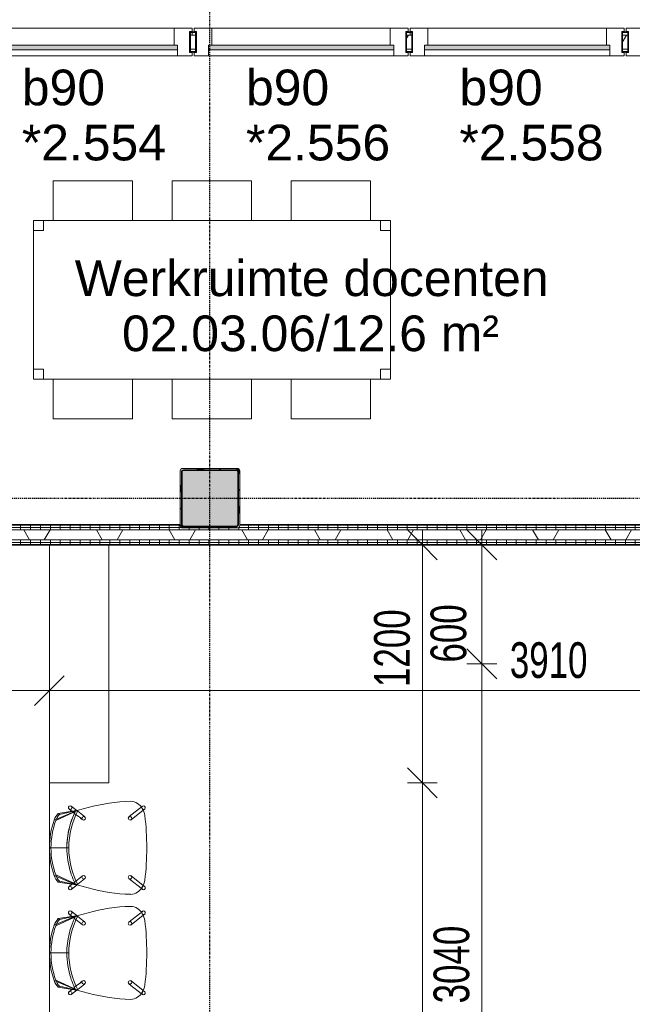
# Model space of a CAD drawing. Header units: millimetres. Extents: x -80560 to 110805, y -11020 to 52719.
# Tile 125 of 182: x 71735 to 74825, y 32648 to 37613. Entities that reach past the tile are written whole.
import ezdxf

# ---------------------------------------------------------------- set-up
doc = ezdxf.new("R2010")
doc.units = ezdxf.units.MM
doc.linetypes.add('CENTER2', pattern=[20, 8, -4, 4, -4])
for name, color, linetype, lineweight in [('A-ANNO-DIMS', 211, 'Continuous', 9), ('A-ANNO-DIMS-100', 211, 'Continuous', 9), ('A-AREA-IDEN', 2, 'Continuous', 9), ('A-DETL', 90, 'Continuous', 18), ('A-DOOR', 31, 'Continuous', 18), ('A-FLOR', 192, 'Continuous', 18), ('A-GLAZ', 151, 'Continuous', 18), ('A-GLAZ-IDEN', 152, 'Continuous', 18), ('A-WALL', 113, 'Continuous', 35), ('A-WALL-PATT', 111, 'Continuous', 35), ('I-FURN', 30, 'Continuous', 18), ('I-WALL', 2, 'Continuous', 18), ('S-COLS', 52, 'Continuous', 18), ('S-GRID', 1, 'Continuous', 9)]:
    doc.layers.add(name, color=color, linetype=linetype, lineweight=lineweight)
doc.styles.add('Arial', font='arial.ttf', dxfattribs={"height": 180})
doc.styles.add('Arial_6', font='arial.ttf', dxfattribs={"width": 0.7, "height": 180})
doc.dimstyles.new('n3o_1_8_2', dxfattribs={"dimscale": 304.8, "dimtxt": 183.646692, "dimasz": 0.492126, "dimexe": 0.246063, "dimexo": 0.0625, "dimgap": 0.032808, "dimtad": 1, "dimdec": 0, "dimdsep": 46, "dimtxsty": 'Arial_6', "dimblk1": 'OBLIQUE', "dimblk2": 'OBLIQUE', "dimsah": 1, "dimcen": 0.09, "dimdle": 0.246063, "dimazin": 0, "dimtfac": 1, "dimtdec": 4, "dimtix": 1, "dimtmove": 2, "dimatfit": 3, "dimfxl": 0.246063, "dimfxlon": 1, "dimtvp": 1, "dimtolj": 1, "dimtzin": 0, "dimarcsym": 2})
doc.dimstyles.new('n3o_1_8_3', dxfattribs={"dimscale": 304.8, "dimtxt": 183.646692, "dimasz": 0.492126, "dimexe": 0.246063, "dimexo": 0.0625, "dimgap": 0.032808, "dimtad": 1, "dimdec": 0, "dimdsep": 46, "dimtxsty": 'Arial_6', "dimblk1": 'OBLIQUE', "dimblk2": 'OBLIQUE', "dimsah": 1, "dimcen": 0.09, "dimdle": 0.246063, "dimazin": 0, "dimtfac": 1, "dimtdec": 4, "dimtix": 1, "dimtmove": 0, "dimatfit": 3, "dimfxl": 0.246063, "dimfxlon": 1, "dimtvp": 1, "dimtolj": 1, "dimtzin": 0, "dimarcsym": 2})
doc.dimstyles.new('n3o_1_8_4', dxfattribs={"dimscale": 304.8, "dimtxt": 183.646692, "dimasz": 0.492126, "dimexe": 0.246063, "dimexo": 0.0625, "dimgap": 0.032808, "dimtad": 1, "dimdec": 0, "dimdsep": 46, "dimtxsty": 'Arial_6', "dimblk1": 'OBLIQUE', "dimblk2": 'OBLIQUE', "dimsah": 1, "dimcen": 0.09, "dimdle": 0.246063, "dimazin": 0, "dimtfac": 1, "dimtdec": 4, "dimtix": 1, "dimtmove": 0, "dimatfit": 3, "dimfxl": 0.246063, "dimfxlon": 1, "dimtvp": 1, "dimtolj": 1, "dimtzin": 0, "dimarcsym": 2})
pattern_1 = [(90, (72389.82, 34965), (-50, -2e-13), [])]
pattern_2 = [(60, (24894.82, 0), (-274.963, 158.75), []), (120, (24894.82, 0), (-274.963, -158.75), [])]

# ---------------------------------------------------------------- blocks, each defined once
blk = doc.blocks.new('NLRS_28_SCO_UN_staalkolom koker betongevuld_gen_CGA - kolom A-V448-DO_02 tweede verdieping')
at = {"layer": 'S-COLS', "lineweight": 5}
h = blk.add_hatch(dxfattribs=at)
h.set_pattern_fill('FP_152', color=256, style=0, pattern_type=2)
h.set_pattern_definition([(45, (-47800, -35200), (-99.99975, 99.99975), []), (45, (-47715, -35200), (-99.99975, 99.99975), []), (45, (-47710, -35200), (-99.99975, 99.99975), []), (45, (-47705, -35200), (-99.99975, 99.99975), []), (45, (-47700, -35200), (-99.99975, 99.99975), []), (45, (-47695, -35200), (-99.99975, 99.99975), []), (45, (-47690, -35200), (-99.99975, 99.99975), []), (45, (-47685, -35200), (-99.99975, 99.99975), [])])
h.paths.add_polyline_path([(-138, -150), (138, -150), (146.5, -146.5), (150, -138), (150, 138), (146.5, 146.5), (138, 150), (-138, 150), (-146.5, 146.5), (-150, 138), (-150, -138), (-146.5, -146.5)], flags=0)
h.paths.add_polyline_path([(-134, -142), (-139.7, -139.7), (-142, -134), (-142, 134), (-139.7, 139.7), (-134, 142), (134, 142), (139.7, 139.7), (142, 134), (142, -134), (139.7, -139.7), (134, -142), (23.3, -142)], flags=0)
at = {"layer": 'S-COLS', "lineweight": 9}
blk.add_hatch(color=256, dxfattribs=at).paths.add_polyline_path([(134, -142), (139.7, -139.7), (142, -134), (142, 134), (139.7, 139.7), (134, 142), (-134, 142), (-139.7, 139.7), (-142, 134), (-142, -134), (-139.7, -139.7), (-134, -142), (23.3, -142)], flags=0)
at = {"layer": 'S-COLS'}
for p, q in [((138, 150), (-138, 150)), ((-150, 138), (-150, -138)), ((-142, -134), (-142, 134)), ((-134, 142), (134, 142)), ((142, 134), (142, -134)), ((150, -138), (150, 138)), ((134, -142), (-134, -142)), ((-138, -150), (138, -150))]:
    blk.add_line(p, q, dxfattribs=at)
at = {"layer": 'S-COLS', "lineweight": 35}
for p, q in [((-142, 134), (-142, -134)), ((134, 142), (-134, 142)), ((142, -134), (142, 134)), ((-134, -142), (134, -142))]:
    blk.add_line(p, q, dxfattribs=at)
at = {"layer": 'S-COLS'}
for centre, radius, start, end in [((-138, 138), 12, 90, 180), ((138, 138), 12, 0, 90), ((-134, 134), 8, 90, 180), ((134, 134), 8, 0, 90), ((-138, -138), 12, 180, 270), ((-134, -134), 8, 180, 270), ((134, -134), 8, 270, 0), ((138, -138), 12, 270, 360)]:
    blk.add_arc(centre, radius, start, end, dxfattribs=at)
at = {"layer": 'S-COLS', "lineweight": 35}
for centre, start, end in [((-134, 134), 90, 180), ((134, 134), 360, 90), ((-134, -134), 180, 270), ((134, -134), 270, 360)]:
    blk.add_arc(centre, 8, start, end, dxfattribs=at)
blk = doc.blocks.new('19112_SW_LeonardoCollege_R2020_rvt-1-DO_02 tweede verdieping')
at = {"color": 9, "lineweight": 9}
blk.add_blockref('NLRS_28_SCO_UN_staalkolom koker betongevuld_gen_CGA - kolom A-V448-DO_02 tweede verdieping', (47800, 35200), dxfattribs=at)
blk = doc.blocks.new('70_EHA_GEN_Aula tables - 6 chairs-30219602-DO_02 tweede verdieping')
at = {"layer": 'I-FURN'}
for p, q in [((-800, 600), (-400, 600)), ((-800, 400), (-800, 600)), ((-400, 600), (-400, 400)), ((-200, 600), (200, 600)), ((-200, 400), (-200, 600)), ((200, 600), (200, 400)), ((400, 600), (800, 600)), ((400, 400), (400, 600)), ((800, 600), (800, 400)), ((-850, 400), (-900, 400)), ((-900, 400), (-900, 350)), ((-900, 350), (-900, 400)), ((-900, 400), (-850, 400)), ((900, 400), (-900, 400)), ((-900, 400), (-900, -400)), ((-900, -400), (-900, 400)), ((-900, 400), (900, 400)), ((-850, 350), (-850, 400)), ((-850, 400), (-850, 350)), ((900, 400), (850, 400)), ((850, 400), (850, 350)), ((850, 350), (850, 400)), ((850, 400), (900, 400)), ((900, 350), (900, 400)), ((900, 400), (900, 350)), ((900, -400), (900, 400)), ((900, 400), (900, -400)), ((-900, 350), (-850, 350)), ((-850, 350), (-900, 350)), ((850, 350), (900, 350)), ((900, 350), (850, 350)), ((-850, -350), (-900, -350)), ((-900, -350), (-900, -400)), ((-900, -400), (-900, -350)), ((-900, -350), (-850, -350)), ((-850, -400), (-850, -350)), ((-850, -350), (-850, -400)), ((900, -350), (850, -350)), ((850, -350), (850, -400)), ((850, -400), (850, -350)), ((850, -350), (900, -350)), ((900, -400), (900, -350)), ((900, -350), (900, -400)), ((-900, -400), (-850, -400)), ((-850, -400), (-900, -400)), ((-900, -400), (900, -400)), ((900, -400), (-900, -400)), ((-800, -400), (-800, -600)), ((-400, -600), (-400, -400)), ((-200, -400), (-200, -600)), ((200, -600), (200, -400)), ((400, -600), (400, -400)), ((800, -400), (800, -600)), ((850, -400), (900, -400)), ((900, -400), (850, -400)), ((-800, -600), (-400, -600)), ((-200, -600), (200, -600)), ((800, -600), (400, -600))]:
    blk.add_line(p, q, dxfattribs=at)
blk = doc.blocks.new('32_n3o_raam_h1xb1 - 90x139_17_K_2590x1020-33459610-DO_02 tweede verdieping')
at = {"layer": 'A-GLAZ'}
for p, q in [((-510, 69.5), (-420, 69.5)), ((-510, 52.5), (-510, 69.5)), ((-498, 52.5), (-510, 52.5)), ((-498, -52.5), (-498, 52.5)), ((-420, 69.5), (-420, -15.5)), ((420, 69.5), (-420, 69.5)), ((420, 69.5), (510, 69.5)), ((420, -15.5), (420, 69.5)), ((498, 52.5), (498, -52.5)), ((510, 52.5), (498, 52.5)), ((510, 69.5), (510, 52.5)), ((-437, -39.5), (-437, -69.5)), ((437, -69.5), (437, -39.5)), ((-510, -52.5), (-498, -52.5)), ((-510, -69.5), (-510, -52.5)), ((-437, -69.5), (-510, -69.5)), ((-437, -69.5), (437, -69.5)), ((510, -69.5), (437, -69.5)), ((498, -52.5), (510, -52.5)), ((510, -52.5), (510, -69.5))]:
    blk.add_line(p, q, dxfattribs=at)
blk = doc.blocks.new('32_n3o_raam_h1xb1 - 90x139_17_K_2590x1080-33459611-DO_02 tweede verdieping')
at = {"layer": 'A-GLAZ'}
for p, q in [((-540, 69.5), (-540, 52.5)), ((-467, 69.5), (-540, 69.5)), ((-540, 52.5), (-528, 52.5)), ((-528, 52.5), (-528, -52.5)), ((-467, 39.5), (-467, 69.5)), ((-467, 69.5), (467, 69.5)), ((540, 69.5), (467, 69.5)), ((467, 69.5), (467, 39.5)), ((528, -52.5), (528, 52.5)), ((528, 52.5), (540, 52.5)), ((540, 52.5), (540, 69.5)), ((-450, -69.5), (-450, 15.5)), ((450, 15.5), (450, -69.5)), ((-528, -52.5), (-540, -52.5)), ((-540, -52.5), (-540, -69.5)), ((-540, -69.5), (-450, -69.5)), ((450, -69.5), (-450, -69.5)), ((450, -69.5), (540, -69.5)), ((540, -52.5), (528, -52.5)), ((540, -69.5), (540, -52.5))]:
    blk.add_line(p, q, dxfattribs=at)
blk = doc.blocks.new('30_n3o_raam_vast - 24mm-33458436-DO_02 tweede verdieping')
at = {"layer": 'A-DOOR'}
blk.add_hatch(color=256, dxfattribs=at).paths.add_polyline_path([(-934, 24), (-934, 0), (0, 0), (0, 24)], flags=0)
for p, q in [((0, 24), (-934, 24)), ((-934, 24), (-934, 0)), ((-934, 0), (0, 0)), ((0, 0), (0, 24))]:
    blk.add_line(p, q, dxfattribs=at)
blk = doc.blocks.new('82_EHA_Onderwijs stoel - 1200x600 mm-V492-DO_02 tweede verdieping')
at = {"layer": 'I-FURN'}
for p, q in [((-5871.7, 11178.7), (-5863.8, 11172.9)), ((-5862.9, 11172.2), (-5812.1, 11134.9)), ((-5854.9, 11188.7), (-5861.1, 11193.2)), ((-5801.4, 11149.4), (-5854, 11188)), ((-5536, 11183.9), (-5586.6, 11195.9)), ((-5586.6, 11195.9), (-5536, 11183.9)), ((-5533.7, 11179.1), (-5558.6, 11158)), ((-5421.4, 11135.8), (-5536, 11183.9)), ((-5441.1, 11166.3), (-5536, 11183.9)), ((-5536, 11183.9), (-5522.8, 11180.8)), ((-5435.7, 11172.1), (-5536, 11183.9)), ((-5522.8, 11180.8), (-5536, 11183.9)), ((-5536, 11183.9), (-5528.9, 11182.2)), ((-5531.7, 11180.8), (-5533.7, 11179.1)), ((-5502.2, 11205.9), (-5529, 11183.1)), ((-5528.9, 11182.2), (-5522.8, 11180.8)), ((-5522.8, 11180.8), (-5413.9, 11138.8)), ((-5516.6, 11170), (-5504.6, 11180.2)), ((-5504.6, 11180.2), (-5490.5, 11192.2)), ((-5435.7, 11172.1), (-5441.1, 11166.3)), ((-5812.1, 11134.9), (-5801.5, 11127.2)), ((-5790.8, 11141.7), (-5801.4, 11149.4)), ((-5558.6, 11158), (-5568.6, 11149.5)), ((-5557, 11135.8), (-5547, 11144.3)), ((-5546.3, 11144.9), (-5525.8, 11162.2)), ((-5525.8, 11162.2), (-5517.6, 11169.2)), ((-5392.4, 11000), (-5482.4, 10996.8)), ((-5384.4, 11000.3), (-5472.4, 10997.2)), ((-5801.5, 10835.8), (-5849.6, 10795)), ((-5791.5, 10844.3), (-5801.5, 10835.8)), ((-5789.8, 10822.1), (-5779.8, 10830.6)), ((-5557.6, 10838.4), (-5547, 10830.7)), ((-5536.4, 10845.2), (-5547, 10852.9)), ((-5547, 10830.7), (-5520.8, 10811.4)), ((-5514, 10828.8), (-5535.7, 10844.6)), ((-5522.7, 10806.4), (-5411.7, 10862.4)), ((-5429, 10831), (-5522.7, 10806.4)), ((-5522.7, 10806.4), (-5423.2, 10825.5)), ((-5505.4, 10822.4), (-5514, 10828.8)), ((-5404.1, 10860), (-5489.8, 10819.8)), ((-5429, 10831), (-5423.2, 10825.5)), ((-5850.4, 10794.3), (-5857.9, 10787.9)), ((-5846.3, 10774.2), (-5840.4, 10779.1)), ((-5837.8, 10781.4), (-5789.8, 10822.1)), ((-5572.3, 10790.9), (-5522.7, 10806.4)), ((-5522.7, 10806.4), (-5572.3, 10790.9)), ((-5509.7, 10810.4), (-5522.7, 10806.4)), ((-5522.7, 10806.4), (-5509.7, 10810.4)), ((-5513.2, 10809.4), (-5522.7, 10806.4)), ((-5520.8, 10811.4), (-5518.3, 10809.6)), ((-5515.8, 10807.7), (-5487.4, 10786.9)), ((-5509.7, 10810.4), (-5513.2, 10809.4)), ((-5490.2, 10819.6), (-5509.7, 10810.4)), ((-5491.7, 10812.4), (-5505.4, 10822.4)), ((-5476.7, 10801.4), (-5491.7, 10812.4))]:
    blk.add_line(p, q, dxfattribs=at)
for centre, radius, start, end in [((-5795.5, 11148.2), 72.5, 95.1885, 152.8598), ((-5795.5, 11148.2), 72.5, 95.1885, 152.8598), ((-5796.1, 10311.6), 908.8, 76.6736, 90.3752), ((-5796.1, 10311.6), 908.8, 76.6736, 90.3752), ((-5866.4, 11186), 9, 92.0242, 233.7337), ((-5790, 11139.1), 81.7, 148.9461, 175.1022), ((-5790, 11139.1), 81.7, 148.9461, 175.1022), ((-5866.4, 11186), 9, 241.245, 272.0242), ((-5866.4, 11186), 9, 32.7552, 92.0242), ((-5866.4, 11186), 9, 272.2401, 318.3719), ((-5866.4, 11186), 9, 322.5662, 332.0242), ((-5866.4, 11186), 9, 21.0014, 32.0242), ((-5866.4, 11186), 9, 343.2677, 17.36), ((-5892.5, 10980.5), 410.4, 2.2826, 29.7146), ((-5892.5, 10980.5), 420.4, 19.8763, 28.3112), ((-5892.5, 10980.5), 420.4, 19.8763, 28.3112), ((-5892.5, 10980.5), 420.4, 19.8763, 28.3112), ((-5496.4, 11199), 9, 166.8445, 205.867), ((-5496.4, 11199), 9, 152.0242, 163.0469), ((-5496.4, 11199), 9, 92.0242, 150.4974), ((-5496.4, 11199), 9, 221.4821, 270.4473), ((-5496.4, 11199), 9, 310.3146, 92.0242), ((-5496.4, 11199), 9, 279.4275, 302.8233), ((-5507.7, 11101.4), 101, 21.7657, 44.4999), ((-4568.6, 11034.4), 1307.6, 175.1022, 182.2565), ((-4568.6, 11034.4), 1307.6, 175.1022, 182.2565), ((-5796.2, 11134.4), 9, 92.0242, 272.0242), ((-5796.2, 11134.4), 9, 272.0242, 92.0242), ((-5562.8, 11142.7), 9, 92.0242, 272.0242), ((-5562.8, 11142.7), 9, 272.0242, 92.0242), ((-5892.5, 10980.5), 420.4, 2.2764, 19.7287), ((-5892.5, 10980.5), 420.4, 2.2764, 19.7287), ((-5892.5, 10980.5), 420.4, 2.2764, 19.7287), ((-5507.7, 11101.4), 93, 21.7657, 44.2826), ((-5802.5, 10983.7), 410.4, 2.2826, 21.7657), ((-5802.5, 10983.7), 418.4, 2.2776, 21.7657), ((-4568.2, 11023.8), 1307.6, 181.7918, 188.9461), ((-4568.2, 11023.8), 1307.6, 181.7918, 188.9461), ((-5892.6, 10984.2), 410.4, 334.3338, 1.7657), ((-5892.6, 10984.2), 420.4, 335.7399, 1.7719), ((-5892.6, 10984.2), 420.4, 335.7399, 1.7719), ((-5892.6, 10984.2), 420.4, 335.7399, 1.7719), ((-5802.7, 10987.4), 410.4, 342.2826, 1.7657), ((-5802.7, 10987.4), 418.4, 342.2826, 1.7707), ((-5785.7, 10837.4), 9, 92.0242, 272.0242), ((-5785.7, 10837.4), 9, 272.0242, 92.0242), ((-5552.3, 10845.7), 9, 92.0242, 272.0242), ((-5552.3, 10845.7), 9, 272.0242, 92.0242), ((-5500.3, 10890.7), 93, 320.0018, 342.2826), ((-5500.3, 10890.7), 101, 319.7657, 342.2826), ((-5852.1, 10781), 9, 130.3146, 272.0242), ((-5779.2, 10833.2), 81.7, 188.9461, 215.1022), ((-5779.2, 10833.2), 81.7, 188.9461, 215.1022), ((-5852.1, 10781), 9, 99.4275, 122.8233), ((-5852.1, 10781), 9, 45.6764, 90.4473), ((-5852.1, 10781), 9, 272.0242, 330.4974), ((-5784, 10823.7), 72.5, 211.1885, 268.8598), ((-5784, 10823.7), 72.5, 211.1885, 268.8598), ((-5852.1, 10781), 9, 332.0242, 343.0469), ((-5852.1, 10781), 9, 346.8445, 20.7806), ((-5843.7, 11658.2), 908.8, 273.6731, 287.3747), ((-5843.7, 11658.2), 908.8, 273.6731, 287.3747), ((-5482, 10794.1), 9, 158.1814, 197.36), ((-5482, 10794.1), 9, 201.0014, 212.0242), ((-5482, 10794.1), 9, 92.2401, 152.0242), ((-5482, 10794.1), 9, 212.7552, 272.0242), ((-5482, 10794.1), 9, 61.245, 92.0242), ((-5482, 10794.1), 9, 272.0242, 53.7337)]:
    blk.add_arc(centre, radius, start, end, dxfattribs=at)
blk = doc.blocks.new('82_EHA_Onderwijs stoel - 1200x600 mm-V497-DO_02 tweede verdieping')
at = {"layer": 'I-FURN'}
for p, q in [((-5871.7, 11178.7), (-5863.8, 11172.9)), ((-5862.9, 11172.2), (-5812.1, 11134.9)), ((-5854.9, 11188.7), (-5861.1, 11193.2)), ((-5801.4, 11149.4), (-5854, 11188)), ((-5536, 11183.9), (-5586.6, 11195.9)), ((-5586.6, 11195.9), (-5536, 11183.9)), ((-5533.7, 11179.1), (-5558.6, 11158)), ((-5421.4, 11135.8), (-5536, 11183.9)), ((-5441.1, 11166.3), (-5536, 11183.9)), ((-5536, 11183.9), (-5522.8, 11180.8)), ((-5435.7, 11172.1), (-5536, 11183.9)), ((-5522.8, 11180.8), (-5536, 11183.9)), ((-5536, 11183.9), (-5528.9, 11182.2)), ((-5531.7, 11180.8), (-5533.7, 11179.1)), ((-5502.2, 11205.9), (-5529, 11183.1)), ((-5528.1, 11182.1), (-5522.8, 11180.8)), ((-5522.8, 11180.8), (-5413.9, 11138.8)), ((-5516.6, 11170), (-5504.6, 11180.2)), ((-5504.6, 11180.2), (-5490.5, 11192.2)), ((-5435.7, 11172.1), (-5441.1, 11166.3)), ((-5812.1, 11134.9), (-5801.5, 11127.2)), ((-5790.8, 11141.7), (-5801.4, 11149.4)), ((-5558.6, 11158), (-5568.6, 11149.5)), ((-5557, 11135.8), (-5547, 11144.3)), ((-5546.3, 11144.9), (-5525.8, 11162.2)), ((-5525.8, 11162.2), (-5517.6, 11169.2)), ((-5392.4, 11000), (-5482.4, 10996.8)), ((-5384.4, 11000.3), (-5472.4, 10997.2)), ((-5801.5, 10835.8), (-5849.6, 10795)), ((-5791.5, 10844.3), (-5801.5, 10835.8)), ((-5789.8, 10822.1), (-5779.8, 10830.6)), ((-5557.6, 10838.4), (-5547, 10830.7)), ((-5536.4, 10845.2), (-5547, 10852.9)), ((-5547, 10830.7), (-5520.8, 10811.4)), ((-5514, 10828.8), (-5535.7, 10844.6)), ((-5522.7, 10806.4), (-5411.7, 10862.4)), ((-5429, 10831), (-5522.7, 10806.4)), ((-5522.7, 10806.4), (-5423.2, 10825.5)), ((-5505.4, 10822.4), (-5514, 10828.8)), ((-5404.1, 10860), (-5509.7, 10810.4)), ((-5429, 10831), (-5423.2, 10825.5)), ((-5850.4, 10794.3), (-5857.9, 10787.9)), ((-5846.3, 10774.2), (-5840.4, 10779.1)), ((-5837.8, 10781.4), (-5789.8, 10822.1)), ((-5572.3, 10790.9), (-5522.7, 10806.4)), ((-5522.7, 10806.4), (-5572.3, 10790.9)), ((-5509.7, 10810.4), (-5522.7, 10806.4)), ((-5522.7, 10806.4), (-5509.7, 10810.4)), ((-5513.2, 10809.4), (-5522.7, 10806.4)), ((-5520.8, 10811.4), (-5518.3, 10809.6)), ((-5515.8, 10807.7), (-5487.4, 10786.9)), ((-5509.7, 10810.4), (-5513.2, 10809.4)), ((-5491.7, 10812.4), (-5505.4, 10822.4)), ((-5476.7, 10801.4), (-5491.7, 10812.4))]:
    blk.add_line(p, q, dxfattribs=at)
for centre, radius, start, end in [((-5795.5, 11148.2), 72.5, 95.1885, 152.8598), ((-5795.5, 11148.2), 72.5, 95.1885, 152.8598), ((-5796.1, 10311.6), 908.8, 76.6736, 90.3752), ((-5796.1, 10311.6), 908.8, 76.6736, 90.3752), ((-5866.4, 11186), 9, 92.0242, 233.7337), ((-5790, 11139.1), 81.7, 148.9461, 175.1022), ((-5790, 11139.1), 81.7, 148.9461, 175.1022), ((-5866.4, 11186), 9, 241.245, 272.0242), ((-5866.4, 11186), 9, 32.7552, 92.0242), ((-5866.4, 11186), 9, 272.2401, 318.3719), ((-5866.4, 11186), 9, 322.5662, 332.0242), ((-5866.4, 11186), 9, 21.0014, 32.0242), ((-5866.4, 11186), 9, 343.2677, 17.36), ((-5892.5, 10980.5), 410.4, 2.2826, 29.7146), ((-5892.5, 10980.5), 420.4, 19.8763, 28.3112), ((-5892.5, 10980.5), 420.4, 19.8763, 28.3112), ((-5892.5, 10980.5), 420.4, 19.8763, 28.3112), ((-5496.4, 11199), 9, 166.8445, 205.867), ((-5496.4, 11199), 9, 152.0242, 163.0469), ((-5496.4, 11199), 9, 92.0242, 150.4974), ((-5496.4, 11199), 9, 221.4821, 270.4473), ((-5496.4, 11199), 9, 310.3146, 92.0242), ((-5496.4, 11199), 9, 279.4275, 302.8233), ((-5507.7, 11101.4), 101, 21.7657, 44.4999), ((-4568.6, 11034.4), 1307.6, 175.1022, 182.2565), ((-4568.6, 11034.4), 1307.6, 175.1022, 182.2565), ((-5796.2, 11134.4), 9, 92.0242, 272.0242), ((-5796.2, 11134.4), 9, 272.0242, 92.0242), ((-5562.8, 11142.7), 9, 92.0242, 272.0242), ((-5562.8, 11142.7), 9, 272.0242, 92.0242), ((-5892.5, 10980.5), 420.4, 2.2764, 19.7287), ((-5892.5, 10980.5), 420.4, 2.2764, 19.7287), ((-5892.5, 10980.5), 420.4, 2.2764, 19.7287), ((-5507.7, 11101.4), 93, 21.7657, 44.2826), ((-5802.5, 10983.7), 410.4, 2.2826, 21.7657), ((-5802.5, 10983.7), 418.4, 2.2776, 21.7657), ((-4568.2, 11023.8), 1307.6, 181.7918, 188.9461), ((-4568.2, 11023.8), 1307.6, 181.7918, 188.9461), ((-5892.6, 10984.2), 410.4, 334.3338, 1.7657), ((-5892.6, 10984.2), 420.4, 335.7399, 1.7719), ((-5892.6, 10984.2), 420.4, 353.4896, 1.7719), ((-5892.6, 10984.2), 420.4, 353.4896, 1.7719), ((-5802.7, 10987.4), 410.4, 342.2826, 1.7657), ((-5802.7, 10987.4), 418.4, 342.2826, 1.7707), ((-5892.6, 10984.2), 420.4, 335.7399, 353.4837), ((-5892.6, 10984.2), 420.4, 335.7399, 353.4837), ((-5785.7, 10837.4), 9, 92.0242, 272.0242), ((-5785.7, 10837.4), 9, 272.0242, 92.0242), ((-5552.3, 10845.7), 9, 92.0242, 272.0242), ((-5552.3, 10845.7), 9, 272.0242, 92.0242), ((-5500.3, 10890.7), 93, 320.0018, 342.2826), ((-5500.3, 10890.7), 101, 319.7657, 342.2826), ((-5852.1, 10781), 9, 130.3146, 272.0242), ((-5779.2, 10833.2), 81.7, 188.9461, 215.1022), ((-5779.2, 10833.2), 81.7, 188.9461, 215.1022), ((-5852.1, 10781), 9, 99.4275, 122.8233), ((-5852.1, 10781), 9, 45.6764, 90.4473), ((-5852.1, 10781), 9, 272.0242, 330.4974), ((-5784, 10823.7), 72.5, 211.1885, 268.8598), ((-5784, 10823.7), 72.5, 211.1885, 268.8598), ((-5852.1, 10781), 9, 332.0242, 343.0469), ((-5852.1, 10781), 9, 346.8445, 20.7806), ((-5843.7, 11658.2), 908.8, 273.6731, 287.3747), ((-5843.7, 11658.2), 908.8, 273.6731, 287.3747), ((-5482, 10794.1), 9, 158.1814, 197.36), ((-5482, 10794.1), 9, 201.0014, 212.0242), ((-5482, 10794.1), 9, 92.2401, 152.0242), ((-5482, 10794.1), 9, 212.7552, 272.0242), ((-5482, 10794.1), 9, 61.245, 92.0242), ((-5482, 10794.1), 9, 272.0242, 53.7337)]:
    blk.add_arc(centre, radius, start, end, dxfattribs=at)
blk = doc.blocks.new('DIMBLOCK550-DO_02 tweede verdieping')
at = {"layer": 'A-ANNO-DIMS-100'}
for p, q in [((74066.1, 34965), (73991.1, 35040)), ((74066.1, 35040), (74066.1, 34365)), ((74141.1, 34965), (73991.1, 34965)), ((74066.1, 34965), (74141.1, 34890)), ((74066.1, 34965), (74141.1, 34965)), ((74066.1, 34365), (73991.1, 34440)), ((74141.1, 34365), (73991.1, 34365)), ((74066.1, 34365), (74141.1, 34290)), ((74066.1, 34365), (74141.1, 34365))]:
    blk.add_line(p, q, dxfattribs=at)
at = {"layer": 'A-ANNO-DIMS-100', "color": 0, "insert": (73807.2, 34371.3), "char_height": 180, "width": 345.821, "attachment_point": 1, "rotation": 90, "line_spacing_factor": 0.941778, "style": 'Arial_6'}
blk.add_mtext('600', dxfattribs=at)
blk = doc.blocks.new('_Oblique')
at = {"color": 0, "linetype": 'ByBlock', "lineweight": -2}
blk.add_line((-0.5, -0.5), (0.5, 0.5), dxfattribs=at)
blk = doc.blocks.new('DIMBLOCK551-DO_02 tweede verdieping')
at = {"layer": 'A-ANNO-DIMS-100'}
for p, q in [((74066.1, 34365), (73991.1, 34440)), ((74141.1, 34365), (73991.1, 34365)), ((74066.1, 34365), (74066.1, 31325)), ((74066.1, 34365), (74141.1, 34290)), ((74066.1, 34365), (74141.1, 34365)), ((74066.1, 31325), (73991.1, 31400)), ((74141.1, 31325), (73991.1, 31325)), ((74066.1, 31325), (74141.1, 31250)), ((74066.1, 31325), (74141.1, 31325))]:
    blk.add_line(p, q, dxfattribs=at)
at = {"layer": 'A-ANNO-DIMS-100', "color": 0, "insert": (73822.4, 32652.9), "char_height": 180, "width": 461.094, "attachment_point": 1, "rotation": 90, "line_spacing_factor": 0.941778, "style": 'Arial_6'}
blk.add_mtext('3040', dxfattribs=at)
blk = doc.blocks.new('DIMBLOCK675-DO_02 tweede verdieping')
at = {"layer": 'A-ANNO-DIMS-100'}
for p, q in [((70984.8, 34230.1), (71059.8, 34305.1)), ((70984.8, 34305.1), (70984.8, 34155.1)), ((70984.8, 34230.1), (70984.8, 34305.1)), ((71884.8, 34230.1), (71959.8, 34305.1)), ((71884.8, 34305.1), (71884.8, 34155.1)), ((71884.8, 34230.1), (71884.8, 34305.1)), ((70984.8, 34230.1), (70909.8, 34155.1)), ((70984.8, 34230.1), (71884.8, 34230.1)), ((71884.8, 34230.1), (71809.8, 34155.1))]:
    blk.add_line(p, q, dxfattribs=at)
at = {"layer": 'A-ANNO-DIMS-100', "color": 0, "insert": (71290.7, 34473.8), "char_height": 180, "width": 345.821, "attachment_point": 1, "line_spacing_factor": 0.941778, "style": 'Arial_6'}
blk.add_mtext('900', dxfattribs=at)
blk = doc.blocks.new('DIMBLOCK676-DO_02 tweede verdieping')
at = {"layer": 'A-ANNO-DIMS-100'}
for p, q in [((71884.8, 34230.1), (71959.8, 34305.1)), ((71884.8, 34305.1), (71884.8, 34155.1)), ((71884.8, 34230.1), (71884.8, 34305.1)), ((75794.8, 34230.1), (75869.8, 34305.1)), ((75794.8, 34305.1), (75794.8, 34155.1)), ((75794.8, 34230.1), (75794.8, 34305.1)), ((71884.8, 34230.1), (71809.8, 34155.1)), ((71884.8, 34230.1), (75869.8, 34230.1)), ((75794.8, 34230.1), (75719.8, 34155.1))]:
    blk.add_line(p, q, dxfattribs=at)
at = {"layer": 'A-ANNO-DIMS-100', "color": 0, "insert": (74207.1, 34473.8), "char_height": 180, "width": 461.094, "attachment_point": 1, "line_spacing_factor": 0.941778, "style": 'Arial_6'}
blk.add_mtext('3910', dxfattribs=at)
blk = doc.blocks.new('DIMBLOCK677-DO_02 tweede verdieping')
at = {"layer": 'A-ANNO-DIMS-100'}
for p, q in [((73766.1, 34965), (73691.1, 35040)), ((73766.1, 35040), (73766.1, 33765)), ((73841.1, 34965), (73691.1, 34965)), ((73766.1, 34965), (73841.1, 34890)), ((73766.1, 34965), (73841.1, 34965)), ((73766.1, 33765), (73691.1, 33840)), ((73691.1, 33765), (73841.1, 33765)), ((73766.1, 33765), (73691.1, 33765)), ((73766.1, 33765), (73841.1, 33690))]:
    blk.add_line(p, q, dxfattribs=at)
at = {"layer": 'A-ANNO-DIMS-100', "color": 0, "insert": (73522.4, 34248.1), "char_height": 180, "width": 461.094, "attachment_point": 1, "rotation": 90, "line_spacing_factor": 0.941778, "style": 'Arial_6'}
blk.add_mtext('1200', dxfattribs=at)
blk = doc.blocks.new('DIMBLOCK678-DO_02 tweede verdieping')
at = {"layer": 'A-ANNO-DIMS-100'}
for p, q in [((73766.1, 33765), (73691.1, 33840)), ((73691.1, 33765), (73841.1, 33765)), ((73766.1, 33765), (73691.1, 33765)), ((73766.1, 33765), (73766.1, 24100)), ((73766.1, 33765), (73841.1, 33690)), ((73766.1, 24100), (73691.1, 24175)), ((73691.1, 24100), (73841.1, 24100)), ((73766.1, 24100), (73691.1, 24100)), ((73766.1, 24100), (73841.1, 24025))]:
    blk.add_line(p, q, dxfattribs=at)
at = {"layer": 'A-ANNO-DIMS-100', "color": 0, "insert": (73522.4, 28740.4), "char_height": 180, "width": 461.094, "attachment_point": 1, "rotation": 90, "line_spacing_factor": 0.941778, "style": 'Arial_6'}
blk.add_mtext('9665', dxfattribs=at)

msp = doc.modelspace()

# ---------------------------------------------------------------- hatches: boundary and pattern name
at = {"layer": 'A-WALL-PATT', "lineweight": 18}
h = msp.add_hatch(dxfattribs=at)
h.set_pattern_fill('FP_184', color=256, angle=90, style=0, pattern_type=2)
h.set_pattern_definition([(90, (73104.32, 37450), (-50, 5e-14), [])])
h.paths.add_polyline_path([(72594.3, 37535), (72624.3, 37535), (72624.3, 37550), (72594.3, 37550)], flags=0)
h.paths.add_polyline_path([(71504.3, 37535), (71534.3, 37535), (71534.3, 37550), (71504.3, 37550)], flags=0)
h.paths.add_polyline_path([(70413.8, 37535), (70504.3, 37535), (70504.3, 37550), (70413.8, 37550)], flags=0)
h.paths.add_polyline_path([(73714.3, 37535), (73714.3, 37550), (73684.3, 37550), (73684.3, 37535)], flags=0)
h.paths.add_polyline_path([(74774.3, 37535), (74804.3, 37535), (74804.3, 37550), (74774.3, 37550)], flags=0)
h = msp.add_hatch(dxfattribs=at)
h.set_pattern_fill('FP_2', color=256, style=0, pattern_type=2)
h.set_pattern_definition(pattern_2)
h.paths.add_polyline_path([(70504.3, 37465), (70504.3, 37535), (70413.8, 37535), (70413.8, 37465)], flags=0)
h.paths.add_polyline_path([(74804.3, 37465), (74804.3, 37535), (74774.3, 37535), (74774.3, 37465)], flags=0)
h.paths.add_polyline_path([(73714.3, 37465), (73714.3, 37535), (73684.3, 37535), (73684.3, 37465)], flags=0)
h.paths.add_polyline_path([(71534.3, 37465), (71534.3, 37535), (71504.3, 37535), (71504.3, 37465)], flags=0)
h.paths.add_polyline_path([(72594.3, 37465), (72624.3, 37465), (72624.3, 37535), (72594.3, 37535)], flags=0)
h = msp.add_hatch(dxfattribs=at)
h.set_pattern_fill('FP_35', color=256, angle=90, style=0, pattern_type=2)
h.set_pattern_definition(pattern_1)
h.paths.add_polyline_path([(75794.8, 35052.5), (75794.8, 35065), (72844.8, 35065), (72843.8, 35059.5), (72841.3, 35053.5), (72841.3, 35052.5), (75654.8, 35052.5)], flags=0)
h.paths.add_polyline_path([(72550.8, 35052.5), (72548.3, 35053.5), (72544.8, 35065), (70498.8, 35065), (70498.8, 35052.5), (72548.3, 35052.5)], flags=0)
h.paths.add_polyline_path([(70428.8, 35052.5), (70428.8, 35065), (68984.8, 35065), (68984.8, 35052.5), (70368.7, 35052.5)], flags=0)
h = msp.add_hatch(dxfattribs=at)
h.set_pattern_fill('FP_35', color=256, angle=90, style=0, pattern_type=2)
h.set_pattern_definition(pattern_1)
h.paths.add_polyline_path([(75361.2, 35040), (75794.8, 35040), (75794.8, 35052.5), (72838.9, 35052.5), (72832.8, 35050), (72555.2, 35050.7), (72548.3, 35052.5), (70498.8, 35052.5), (70498.8, 35040), (74773.8, 35040)], flags=0)
h.paths.add_polyline_path([(69194.1, 35040), (70428.8, 35040), (70428.8, 35052.5), (68984.8, 35052.5), (68984.8, 35040)], flags=0)
h = msp.add_hatch(dxfattribs=at)
h.set_pattern_fill('FP_2', color=256, style=0, pattern_type=2)
h.set_pattern_definition(pattern_2)
h.paths.add_polyline_path([(75794.8, 34990), (75794.8, 35040), (68984.8, 35040), (68984.8, 34990), (75654.8, 34990)], flags=0)
h = msp.add_hatch(dxfattribs=at)
h.set_pattern_fill('FP_35', color=256, angle=90, style=0, pattern_type=2)
h.set_pattern_definition(pattern_1)
h.paths.add_polyline_path([(75794.8, 34977.5), (75794.8, 34990), (68984.8, 34990), (68984.8, 34977.5), (75654.8, 34977.5)], flags=0)
h = msp.add_hatch(dxfattribs=at)
h.set_pattern_fill('FP_35', color=256, angle=90, style=0, pattern_type=2)
h.set_pattern_definition(pattern_1)
h.paths.add_polyline_path([(75794.8, 34965), (75794.8, 34977.5), (68984.8, 34977.5), (68984.8, 34965), (75654.8, 34965)], flags=0)

# ---------------------------------------------------------------- linework, layer by layer
at = {"layer": 'A-DETL'}
for p, q in [((71884.8, 22900), (71884.8, 34965)), ((71884.8, 34965), (71884.8, 33765)), ((72184.8, 34965), (71884.8, 34965)), ((72184.8, 33765), (72184.8, 34965)), ((71884.8, 33765), (72184.8, 33765))]:
    msp.add_line(p, q, dxfattribs=at)
at = {"layer": 'A-FLOR'}
for p, q in [((71884.8, 22900), (71884.8, 34965)), ((72184.8, 33765), (72184.8, 34965)), ((71884.8, 33765), (72184.8, 33765))]:
    msp.add_line(p, q, dxfattribs=at)
at = {"layer": 'A-WALL', "lineweight": 18}
for p, q in [((72594.3, 37535), (72624.3, 37535)), ((73684.3, 37535), (73714.3, 37535)), ((74774.3, 37535), (74804.3, 37535)), ((72594.3, 37465), (72624.3, 37465)), ((73684.3, 37465), (73714.3, 37465)), ((74774.3, 37465), (74804.3, 37465)), ((70498.8, 35052.5), (72550.8, 35052.5)), ((72838.9, 35052.5), (75794.8, 35052.5)), ((68984.8, 35040), (75794.8, 35040)), ((68984.8, 34990), (75794.8, 34990)), ((68984.8, 34977.5), (75794.8, 34977.5))]:
    msp.add_line(p, q, dxfattribs=at)
at = {"layer": 'I-WALL', "lineweight": 35}
for p, q in [((72624.3, 37550), (72594.3, 37550)), ((72594.3, 37550), (72594.3, 37450)), ((72624.3, 37450), (72624.3, 37550)), ((73714.3, 37550), (73684.3, 37550)), ((73684.3, 37550), (73684.3, 37450)), ((73714.3, 37450), (73714.3, 37550)), ((74804.3, 37550), (74774.3, 37550)), ((74774.3, 37550), (74774.3, 37450)), ((74804.3, 37450), (74804.3, 37550)), ((72594.3, 37450), (72624.3, 37450)), ((73684.3, 37450), (73714.3, 37450)), ((74774.3, 37450), (74804.3, 37450)), ((72544.9, 35065), (70513.8, 35065)), ((75894.8, 35065), (72844.7, 35065)), ((68984.8, 34965), (75794.8, 34965))]:
    msp.add_line(p, q, dxfattribs=at)
at = {"layer": 'S-GRID', "linetype": 'CENTER2', "lineweight": 25}
for p, q in [((72694.8, 4383.3), (72694.8, 52119.1)), ((29945.3, 35200), (110204.9, 35200))]:
    msp.add_line(p, q, dxfattribs=at)

# ---------------------------------------------------------------- block references
at = {"color": 250, "lineweight": 5}
msp.add_blockref('19112_SW_LeonardoCollege_R2020_rvt-1-DO_02 tweede verdieping', (24894.8, 0), dxfattribs=at)
at = {"layer": 'A-DOOR', "rotation": 180}
for p in [(71597.3, 37484.5), (72687.3, 37484.5), (73777.3, 37484.5)]:
    msp.add_blockref('30_n3o_raam_vast - 24mm-33458436-DO_02 tweede verdieping', p, dxfattribs=at)
at = {"layer": 'A-GLAZ', "rotation": 180}
for p in [(72064.3, 37500), (73154.3, 37500), (74244.3, 37500)]:
    msp.add_blockref('32_n3o_raam_h1xb1 - 90x139_17_K_2590x1080-33459611-DO_02 tweede verdieping', p, dxfattribs=at)
at = {"layer": 'A-GLAZ'}
msp.add_blockref('32_n3o_raam_h1xb1 - 90x139_17_K_2590x1020-33459610-DO_02 tweede verdieping', (75304.3, 37500), dxfattribs=at)
at = {"layer": 'I-FURN'}
for name, p, rotation in [('70_EHA_GEN_Aula tables - 6 chairs-30219602-DO_02 tweede verdieping', (72704.8, 36200), 180), ('82_EHA_Onderwijs stoel - 1200x600 mm-V497-DO_02 tweede verdieping', (66892.3, 44621.1), 177.9758399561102), ('82_EHA_Onderwijs stoel - 1200x600 mm-V492-DO_02 tweede verdieping', (66892.3, 44091.1), 177.9758399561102)]:
    msp.add_blockref(name, p, dxfattribs=dict(at, rotation=rotation))

# ---------------------------------------------------------------- texts
at = {"layer": 'A-AREA-IDEN', "char_height": 180, "attachment_point": 1, "style": 'Arial'}
for s, insert, width in [('Werkruimte docenten', (72013, 36399.2), 2829.957), ('02.03.06/12.6 m²', (72251.2, 36121.4), 2260.759)]:
    msp.add_mtext(s, dxfattribs=dict(at, insert=insert, width=width))
at = {"layer": 'A-GLAZ-IDEN', "lineweight": 9, "char_height": 180, "attachment_point": 1, "style": 'Arial'}
for s, insert, width in [('b90', (71745.9, 37361.2), 505.063), ('b90', (72876.6, 37361.2), 505.063), ('b90', (73953, 37361.2), 505.063), ('*2.554', (71745.9, 37083.3), 865.822), ('*2.556', (72876.6, 37083.3), 865.822), ('*2.558', (73953, 37083.3), 865.822)]:
    msp.add_mtext(s, dxfattribs=dict(at, insert=insert, width=width))

# ---------------------------------------------------------------- dimensions: what is measured, and where the dimension line sits
at = {"layer": 'A-ANNO-DIMS'}
for base, p1, p2, override, picture, middle in [((73766.1, 33765), (73841.1, 34965), (73691.1, 33765), {"dimpost": '<>', "dimfxl": 1209.338662}, 'DIMBLOCK677-DO_02 tweede verdieping', (73642.4, 34478.6)), ((74066.1, 34365), (74141.1, 34965), (74141.1, 34365), {"dimpost": '<>', "dimfxl": 600}, 'DIMBLOCK550-DO_02 tweede verdieping', (73927.2, 34544.3))]:
    dim = msp.add_linear_dim(base=base, p1=p1, p2=p2, angle=90, dimstyle='n3o_1_8_2', override=override, dxfattribs=at)
    dim.commit()
    dim.dimension.update_dxf_attribs({"geometry": picture, "text_midpoint": middle, "dimtype": 160, "text_rotation": 90})
dim = msp.add_linear_dim(base=(71884.8, 34230.1), p1=(70984.8, 34305.1), p2=(71884.8, 34305.1), dimstyle='n3o_1_8_4', override={"dimpost": '<>', "dimfxl": 900}, dxfattribs=at)
dim.commit()
dim.dimension.update_dxf_attribs({"geometry": 'DIMBLOCK675-DO_02 tweede verdieping', "text_midpoint": (71434.8, 34332)})
dim = msp.add_linear_dim(base=(75794.8, 34230.1), p1=(71884.8, 34305.1), p2=(75794.8, 34305.1), dimstyle='n3o_1_8_2', override={"dimpost": '<>', "dimfxl": 3910}, dxfattribs=at)
dim.commit()
dim.dimension.update_dxf_attribs({"geometry": 'DIMBLOCK676-DO_02 tweede verdieping', "text_midpoint": (74437.6, 34353.8), "dimtype": 160})
for base, p1, p2, dimstyle, override, picture, middle in [((74066.1, 31325), (74141.1, 34365), (74141.1, 31325), 'n3o_1_8_3', {"dimpost": '<>', "dimfxl": 3040}, 'DIMBLOCK551-DO_02 tweede verdieping', (73964.1, 32845)), ((73766.1, 24100), (73691.1, 33765), (73691.1, 24100), 'n3o_1_8_4', {"dimpost": '<>', "dimfxl": 9665}, 'DIMBLOCK678-DO_02 tweede verdieping', (73664.2, 28932.5))]:
    dim = msp.add_linear_dim(base=base, p1=p1, p2=p2, angle=90, dimstyle=dimstyle, override=override, dxfattribs=at)
    dim.commit()
    dim.dimension.update_dxf_attribs({"geometry": picture, "text_midpoint": middle})

doc.saveas('drawing.dxf')
